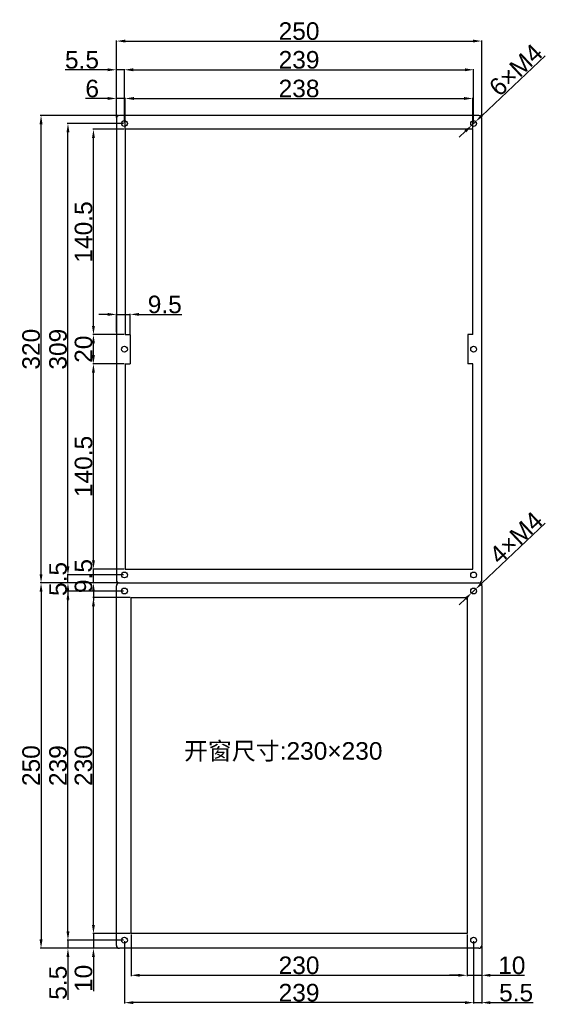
# Model space of a CAD drawing. Header units: millimetres. Extents: x 7320 to 8980, y -2461 to -1618.
# Tile 71 of 92: x 7811 to 8174, y -2380 to -1707. Entities that reach past the tile are written whole.
import ezdxf

# ---------------------------------------------------------------- set-up
doc = ezdxf.new("R2010")
doc.units = ezdxf.units.MM
doc.header["$LTSCALE"] = 3
doc.header["$PDSIZE"] = -1
doc.styles.get("Standard").update_dxf_attribs({"font": 'arial.ttf', "height": 12})
doc.dimstyles.new('ISO-25', dxfattribs={"dimtxt": 12, "dimasz": 6, "dimexe": 0.5, "dimexo": 0.625, "dimtad": 1, "dimdec": 1, "dimdsep": 46, "dimtxsty": 'Standard', "dimcen": 0, "dimclrd": 256, "dimclre": 256, "dimadec": 0, "dimazin": 0, "dimtfac": 1, "dimtdec": 1, "dimtmove": 0, "dimatfit": 3, "dimfxl": 1, "dimlwd": 30, "dimlwe": 30, "dimarcsym": 0})

# ---------------------------------------------------------------- blocks, each defined once
blk = doc.blocks.new('*D349')
at = {"lineweight": 30}
for p, q in [((7844.41, -2330.62), (7844.41, -2324.62)), ((7882.46, -2336.62), (7843.91, -2336.62)), ((7844.41, -2336.62), (7844.41, -2342.12)), ((7878.96, -2342.12), (7843.91, -2342.12)), ((7844.41, -2348.12), (7844.41, -2377.31))]:
    blk.add_line(p, q, dxfattribs=at)
for points in [[(7843.41, -2330.62), (7845.41, -2330.62), (7844.41, -2336.62)], [(7843.41, -2348.12), (7845.41, -2348.12), (7844.41, -2342.12)]]:
    blk.add_solid(points)
at = {"layer": 'Defpoints', "color": 0}
for p in [(7883.09, -2336.62), (7844.41, -2342.12), (7879.59, -2342.12)]:
    blk.add_point(p, dxfattribs=at)
at = {"color": 0, "insert": (7837.69, -2365.71), "char_height": 12, "attachment_point": 5, "rotation": 90}
blk.add_mtext('5.5', dxfattribs=at)
blk = doc.blocks.new('*D350')
at = {"lineweight": 30}
for p, q in [((7861.85, -2326.12), (7861.85, -2320.12)), ((7886.96, -2332.12), (7861.35, -2332.12)), ((7861.85, -2332.12), (7861.85, -2342.12)), ((7878.96, -2342.12), (7861.35, -2342.12)), ((7861.85, -2348.12), (7861.85, -2371.39))]:
    blk.add_line(p, q, dxfattribs=at)
for points in [[(7860.85, -2326.12), (7862.85, -2326.12), (7861.85, -2332.12)], [(7860.85, -2348.12), (7862.85, -2348.12), (7861.85, -2342.12)]]:
    blk.add_solid(points)
at = {"layer": 'Defpoints', "color": 0}
for p in [(7887.59, -2332.12), (7861.85, -2342.12), (7879.59, -2342.12)]:
    blk.add_point(p, dxfattribs=at)
at = {"color": 0, "insert": (7855.1, -2362.75), "char_height": 12, "attachment_point": 5, "rotation": 90}
blk.add_mtext('10', dxfattribs=at)
blk = doc.blocks.new('*D351')
at = {"lineweight": 30}
for p, q in [((7886.96, -2102.12), (7861.35, -2102.12)), ((7861.85, -2326.12), (7861.85, -2108.12)), ((7886.96, -2332.12), (7861.35, -2332.12))]:
    blk.add_line(p, q, dxfattribs=at)
for points in [[(7860.85, -2108.12), (7862.85, -2108.12), (7861.85, -2102.12)], [(7860.85, -2326.12), (7862.85, -2326.12), (7861.85, -2332.12)]]:
    blk.add_solid(points)
at = {"layer": 'Defpoints', "color": 0}
for p in [(7861.85, -2102.12), (7887.59, -2102.12), (7887.59, -2332.12)]:
    blk.add_point(p, dxfattribs=at)
at = {"color": 0, "insert": (7855.09, -2217.12), "char_height": 12, "attachment_point": 5, "rotation": 90}
blk.add_mtext('230', dxfattribs=at)
blk = doc.blocks.new('*D352')
at = {"lineweight": 30}
for p, q in [((7882.46, -2097.62), (7843.91, -2097.62)), ((7844.41, -2330.62), (7844.41, -2103.62)), ((7882.46, -2336.62), (7843.91, -2336.62))]:
    blk.add_line(p, q, dxfattribs=at)
for points in [[(7843.41, -2103.62), (7845.41, -2103.62), (7844.41, -2097.62)], [(7843.41, -2330.62), (7845.41, -2330.62), (7844.41, -2336.62)]]:
    blk.add_solid(points)
at = {"layer": 'Defpoints', "color": 0}
for p in [(7844.41, -2097.62), (7883.09, -2097.62), (7883.09, -2336.62)]:
    blk.add_point(p, dxfattribs=at)
at = {"color": 0, "insert": (7837.66, -2217.12), "char_height": 12, "attachment_point": 5, "rotation": 90}
blk.add_mtext('239', dxfattribs=at)
blk = doc.blocks.new('*D353')
at = {"lineweight": 30}
for p, q in [((7878.96, -2092.12), (7825.5, -2092.12)), ((7826, -2098.12), (7826, -2336.12)), ((7878.96, -2342.12), (7825.5, -2342.12))]:
    blk.add_line(p, q, dxfattribs=at)
for points in [[(7825, -2098.12), (7827, -2098.12), (7826, -2092.12)], [(7825, -2336.12), (7827, -2336.12), (7826, -2342.12)]]:
    blk.add_solid(points)
at = {"layer": 'Defpoints', "color": 0}
for p in [(7879.59, -2092.12), (7826, -2342.12), (7879.59, -2342.12)]:
    blk.add_point(p, dxfattribs=at)
at = {"color": 0, "insert": (7819.25, -2217.12), "char_height": 12, "attachment_point": 5, "rotation": 90}
blk.add_mtext('250', dxfattribs=at)
blk = doc.blocks.new('*D354')
at = {"lineweight": 30}
for p, q in [((7844.41, -2080.62), (7844.41, -2074.62)), ((7882.46, -2086.62), (7843.91, -2086.62)), ((7844.41, -2092.12), (7844.41, -2086.62)), ((7878.96, -2092.12), (7843.91, -2092.12)), ((7844.41, -2098.12), (7844.41, -2104.12))]:
    blk.add_line(p, q, dxfattribs=at)
for points in [[(7843.41, -2080.62), (7845.41, -2080.62), (7844.41, -2086.62)], [(7843.41, -2098.12), (7845.41, -2098.12), (7844.41, -2092.12)]]:
    blk.add_solid(points)
at = {"layer": 'Defpoints', "color": 0}
for p in [(7844.41, -2086.62), (7883.09, -2086.62), (7879.59, -2092.12)]:
    blk.add_point(p, dxfattribs=at)
at = {"color": 0, "insert": (7837.69, -2089.37), "char_height": 12, "attachment_point": 5, "rotation": 90}
blk.add_mtext('5.5', dxfattribs=at)
blk = doc.blocks.new('*D355')
at = {"lineweight": 30}
for p, q in [((7861.85, -2076.62), (7861.85, -2070.62)), ((7882.96, -2082.62), (7861.35, -2082.62)), ((7861.85, -2092.12), (7861.85, -2082.62)), ((7878.96, -2092.12), (7861.35, -2092.12)), ((7861.85, -2098.12), (7861.85, -2104.12))]:
    blk.add_line(p, q, dxfattribs=at)
for points in [[(7860.85, -2076.62), (7862.85, -2076.62), (7861.85, -2082.62)], [(7860.85, -2098.12), (7862.85, -2098.12), (7861.85, -2092.12)]]:
    blk.add_solid(points)
at = {"layer": 'Defpoints', "color": 0}
for p in [(7861.85, -2082.62), (7883.59, -2082.62), (7879.59, -2092.12)]:
    blk.add_point(p, dxfattribs=at)
at = {"color": 0, "insert": (7855.1, -2087.37), "char_height": 12, "attachment_point": 5, "rotation": 90}
blk.add_mtext('9.5', dxfattribs=at)
blk = doc.blocks.new('*D356')
at = {"lineweight": 30}
for p, q in [((7882.96, -1942.12), (7861.35, -1942.12)), ((7861.85, -2076.62), (7861.85, -1948.12)), ((7882.96, -2082.62), (7861.35, -2082.62))]:
    blk.add_line(p, q, dxfattribs=at)
for points in [[(7860.85, -1948.12), (7862.85, -1948.12), (7861.85, -1942.12)], [(7860.85, -2076.62), (7862.85, -2076.62), (7861.85, -2082.62)]]:
    blk.add_solid(points)
at = {"layer": 'Defpoints', "color": 0}
for p in [(7861.85, -1942.12), (7883.59, -1942.12), (7883.59, -2082.62)]:
    blk.add_point(p, dxfattribs=at)
at = {"color": 0, "insert": (7855.1, -2012.37), "char_height": 12, "attachment_point": 5, "rotation": 90}
blk.add_mtext('140.5', dxfattribs=at)
blk = doc.blocks.new('*D357')
at = {"lineweight": 30}
for p, q in [((7882.96, -1922.12), (7861.35, -1922.12)), ((7861.85, -1936.12), (7861.85, -1928.12)), ((7882.96, -1942.12), (7861.35, -1942.12))]:
    blk.add_line(p, q, dxfattribs=at)
for points in [[(7860.85, -1928.12), (7862.85, -1928.12), (7861.85, -1922.12)], [(7860.85, -1936.12), (7862.85, -1936.12), (7861.85, -1942.12)]]:
    blk.add_solid(points)
at = {"layer": 'Defpoints', "color": 0}
for p in [(7861.85, -1922.12), (7883.59, -1922.12), (7883.59, -1942.12)]:
    blk.add_point(p, dxfattribs=at)
at = {"color": 0, "insert": (7855.1, -1932.12), "char_height": 12, "attachment_point": 5, "rotation": 90}
blk.add_mtext('20', dxfattribs=at)
blk = doc.blocks.new('*D358')
at = {"lineweight": 30}
for p, q in [((7882.96, -1781.62), (7861.35, -1781.62)), ((7861.85, -1916.12), (7861.85, -1787.62)), ((7882.96, -1922.12), (7861.35, -1922.12))]:
    blk.add_line(p, q, dxfattribs=at)
for points in [[(7860.85, -1787.62), (7862.85, -1787.62), (7861.85, -1781.62)], [(7860.85, -1916.12), (7862.85, -1916.12), (7861.85, -1922.12)]]:
    blk.add_solid(points)
at = {"layer": 'Defpoints', "color": 0}
for p in [(7861.85, -1781.62), (7883.59, -1781.62), (7883.59, -1922.12)]:
    blk.add_point(p, dxfattribs=at)
at = {"color": 0, "insert": (7855.1, -1851.87), "char_height": 12, "attachment_point": 5, "rotation": 90}
blk.add_mtext('140.5', dxfattribs=at)
blk = doc.blocks.new('*D359')
at = {"lineweight": 30}
for p, q in [((7882.46, -1777.62), (7843.91, -1777.62)), ((7844.41, -2080.62), (7844.41, -1783.62)), ((7882.46, -2086.62), (7843.91, -2086.62))]:
    blk.add_line(p, q, dxfattribs=at)
for points in [[(7843.41, -1783.62), (7845.41, -1783.62), (7844.41, -1777.62)], [(7843.41, -2080.62), (7845.41, -2080.62), (7844.41, -2086.62)]]:
    blk.add_solid(points)
at = {"layer": 'Defpoints', "color": 0}
for p in [(7844.41, -1777.62), (7883.09, -1777.62), (7883.09, -2086.62)]:
    blk.add_point(p, dxfattribs=at)
at = {"color": 0, "insert": (7837.66, -1932.12), "char_height": 12, "attachment_point": 5, "rotation": 90}
blk.add_mtext('309', dxfattribs=at)
blk = doc.blocks.new('*D360')
at = {"lineweight": 30}
for p, q in [((7878.96, -1772.12), (7825.5, -1772.12)), ((7826, -2086.12), (7826, -1778.12)), ((7878.96, -2092.12), (7825.5, -2092.12))]:
    blk.add_line(p, q, dxfattribs=at)
for points in [[(7825, -1778.12), (7827, -1778.12), (7826, -1772.12)], [(7825, -2086.12), (7827, -2086.12), (7826, -2092.12)]]:
    blk.add_solid(points)
at = {"layer": 'Defpoints', "color": 0}
for p in [(7826, -1772.12), (7879.59, -1772.12), (7879.59, -2092.12)]:
    blk.add_point(p, dxfattribs=at)
at = {"color": 0, "insert": (7819.24, -1932.12), "char_height": 12, "attachment_point": 5, "rotation": 90}
blk.add_mtext('320', dxfattribs=at)
blk = doc.blocks.new('*D361')
at = {"lineweight": 30}
for p, q in [((7871.59, -1740.87), (7842.4, -1740.87)), ((7877.59, -1773.49), (7877.59, -1740.37)), ((7883.09, -1740.87), (7877.59, -1740.87)), ((7883.09, -1776.99), (7883.09, -1740.37)), ((7889.09, -1740.87), (7895.09, -1740.87))]:
    blk.add_line(p, q, dxfattribs=at)
for points in [[(7871.59, -1739.87), (7871.59, -1741.87), (7877.59, -1740.87)], [(7889.09, -1739.87), (7889.09, -1741.87), (7883.09, -1740.87)]]:
    blk.add_solid(points)
at = {"layer": 'Defpoints', "color": 0}
for p in [(7877.59, -1740.87), (7877.59, -1774.12), (7883.09, -1777.62)]:
    blk.add_point(p, dxfattribs=at)
at = {"color": 0, "insert": (7854, -1734.14), "char_height": 12, "attachment_point": 5}
blk.add_mtext('5.5', dxfattribs=at)
blk = doc.blocks.new('*D362')
at = {"lineweight": 30}
for p, q in [((7883.09, -1776.99), (7883.09, -1740.37)), ((7889.09, -1740.87), (8116.09, -1740.87)), ((8122.09, -1776.99), (8122.09, -1740.37))]:
    blk.add_line(p, q, dxfattribs=at)
for points in [[(7889.09, -1739.87), (7889.09, -1741.87), (7883.09, -1740.87)], [(8116.09, -1739.87), (8116.09, -1741.87), (8122.09, -1740.87)]]:
    blk.add_solid(points)
at = {"layer": 'Defpoints', "color": 0}
for p in [(8122.09, -1740.87), (7883.09, -1777.62), (8122.09, -1777.62)]:
    blk.add_point(p, dxfattribs=at)
at = {"color": 0, "insert": (8002.59, -1734.11), "char_height": 12, "attachment_point": 5}
blk.add_mtext('239', dxfattribs=at)
blk = doc.blocks.new('*D363')
at = {"lineweight": 30}
for p, q in [((7877.59, -1773.49), (7877.59, -1720.72)), ((7883.59, -1721.22), (8121.59, -1721.22)), ((8127.59, -1773.49), (8127.59, -1720.72))]:
    blk.add_line(p, q, dxfattribs=at)
for points in [[(7883.59, -1720.22), (7883.59, -1722.22), (7877.59, -1721.22)], [(8121.59, -1720.22), (8121.59, -1722.22), (8127.59, -1721.22)]]:
    blk.add_solid(points)
at = {"layer": 'Defpoints', "color": 0}
for p in [(8127.59, -1721.22), (7877.59, -1774.12), (8127.59, -1774.12)]:
    blk.add_point(p, dxfattribs=at)
at = {"color": 0, "insert": (8002.59, -1714.46), "char_height": 12, "attachment_point": 5}
blk.add_mtext('250', dxfattribs=at)
blk = doc.blocks.new('*D364')
at = {"lineweight": 30}
for p, q in [((7871.59, -1760.51), (7856.42, -1760.51)), ((7877.59, -1773.49), (7877.59, -1760.01)), ((7883.59, -1760.51), (7877.59, -1760.51)), ((7883.59, -1780.99), (7883.59, -1760.01)), ((7889.59, -1760.51), (7895.59, -1760.51))]:
    blk.add_line(p, q, dxfattribs=at)
for points in [[(7871.59, -1759.51), (7871.59, -1761.51), (7877.59, -1760.51)], [(7889.59, -1759.51), (7889.59, -1761.51), (7883.59, -1760.51)]]:
    blk.add_solid(points)
at = {"layer": 'Defpoints', "color": 0}
for p in [(7877.59, -1760.51), (7877.59, -1774.12), (7883.59, -1781.62)]:
    blk.add_point(p, dxfattribs=at)
at = {"color": 0, "insert": (7861, -1753.76), "char_height": 12, "attachment_point": 5}
blk.add_mtext('6', dxfattribs=at)
blk = doc.blocks.new('*D365')
at = {"lineweight": 30}
for p, q in [((7883.59, -1780.99), (7883.59, -1760.01)), ((7889.59, -1760.51), (8115.59, -1760.51)), ((8121.59, -1780.99), (8121.59, -1760.01))]:
    blk.add_line(p, q, dxfattribs=at)
for points in [[(7889.59, -1759.51), (7889.59, -1761.51), (7883.59, -1760.51)], [(8115.59, -1759.51), (8115.59, -1761.51), (8121.59, -1760.51)]]:
    blk.add_solid(points)
at = {"layer": 'Defpoints', "color": 0}
for p in [(8121.59, -1760.51), (7883.59, -1781.62), (8121.59, -1781.62)]:
    blk.add_point(p, dxfattribs=at)
at = {"color": 0, "insert": (8002.59, -1753.75), "char_height": 12, "attachment_point": 5}
blk.add_mtext('238', dxfattribs=at)
blk = doc.blocks.new('*D366')
at = {"lineweight": 30}
for p, q in [((8170.99, -1731.39), (8127.72, -1772.29)), ((8120.82, -1778.82), (8123.36, -1776.42)), ((8116.46, -1782.94), (8112.1, -1787.06))]:
    blk.add_line(p, q, dxfattribs=at)
for points in [[(8127.03, -1771.57), (8128.41, -1773.02), (8123.36, -1776.42)], [(8115.77, -1782.22), (8117.14, -1783.67), (8120.82, -1778.82)]]:
    blk.add_solid(points)
at = {"layer": 'Defpoints', "color": 0}
for p in [(8120.82, -1778.82), (8123.36, -1776.42)]:
    blk.add_point(p, dxfattribs=at)
at = {"color": 0, "insert": (8151.01, -1740.99), "char_height": 12, "attachment_point": 5, "rotation": 43.39146}
blk.add_mtext('6×M4', dxfattribs=at)
blk = doc.blocks.new('*D367')
at = {"lineweight": 30}
for p, q in [((8171.14, -2051.25), (8127.72, -2092.29)), ((8120.82, -2098.82), (8123.36, -2096.42)), ((8116.46, -2102.94), (8112.1, -2107.06))]:
    blk.add_line(p, q, dxfattribs=at)
for points in [[(8127.03, -2091.57), (8128.41, -2093.02), (8123.36, -2096.42)], [(8115.77, -2102.22), (8117.14, -2103.67), (8120.82, -2098.82)]]:
    blk.add_solid(points)
at = {"layer": 'Defpoints', "color": 0}
for p in [(8120.82, -2098.82), (8123.36, -2096.42)]:
    blk.add_point(p, dxfattribs=at)
at = {"color": 0, "insert": (8151.1, -2061.08), "char_height": 12, "attachment_point": 5, "rotation": 43.39146}
blk.add_mtext('4×M4', dxfattribs=at)
blk = doc.blocks.new('*D368')
at = {"lineweight": 30}
for p, q in [((7887.59, -2332.74), (7887.59, -2361.11)), ((8117.59, -2332.74), (8117.59, -2361.11)), ((7893.59, -2360.61), (8111.59, -2360.61))]:
    blk.add_line(p, q, dxfattribs=at)
for points in [[(7893.59, -2359.61), (7893.59, -2361.61), (7887.59, -2360.61)], [(8111.59, -2359.61), (8111.59, -2361.61), (8117.59, -2360.61)]]:
    blk.add_solid(points)
at = {"layer": 'Defpoints', "color": 0}
for p in [(7887.59, -2332.12), (8117.59, -2332.12), (8117.59, -2360.61)]:
    blk.add_point(p, dxfattribs=at)
at = {"color": 0, "insert": (8002.59, -2353.85), "char_height": 12, "attachment_point": 5}
blk.add_mtext('230', dxfattribs=at)
blk = doc.blocks.new('*D369')
at = {"lineweight": 30}
for p, q in [((8117.59, -2332.74), (8117.59, -2361.11)), ((8127.59, -2340.74), (8127.59, -2361.11)), ((8111.59, -2360.61), (8105.59, -2360.61)), ((8117.59, -2360.61), (8127.59, -2360.61)), ((8133.59, -2360.61), (8156.86, -2360.61))]:
    blk.add_line(p, q, dxfattribs=at)
for points in [[(8111.59, -2359.61), (8111.59, -2361.61), (8117.59, -2360.61)], [(8133.59, -2359.61), (8133.59, -2361.61), (8127.59, -2360.61)]]:
    blk.add_solid(points)
at = {"layer": 'Defpoints', "color": 0}
for p in [(8117.59, -2332.12), (8127.59, -2340.12), (8127.59, -2360.61)]:
    blk.add_point(p, dxfattribs=at)
at = {"color": 0, "insert": (8148.22, -2353.86), "char_height": 12, "attachment_point": 5}
blk.add_mtext('10', dxfattribs=at)
blk = doc.blocks.new('*D370')
at = {"lineweight": 30}
for p, q in [((8122.09, -2337.24), (8122.09, -2379.83)), ((8127.59, -2340.74), (8127.59, -2379.83)), ((8116.09, -2379.33), (8110.09, -2379.33)), ((8122.09, -2379.33), (8127.59, -2379.33)), ((8133.59, -2379.33), (8162.78, -2379.33))]:
    blk.add_line(p, q, dxfattribs=at)
for points in [[(8116.09, -2378.33), (8116.09, -2380.33), (8122.09, -2379.33)], [(8133.59, -2378.33), (8133.59, -2380.33), (8127.59, -2379.33)]]:
    blk.add_solid(points)
at = {"layer": 'Defpoints', "color": 0}
for p in [(8122.09, -2336.62), (8127.59, -2340.12), (8127.59, -2379.33)]:
    blk.add_point(p, dxfattribs=at)
at = {"color": 0, "insert": (8151.18, -2372.6), "char_height": 12, "attachment_point": 5}
blk.add_mtext('5.5', dxfattribs=at)
blk = doc.blocks.new('*D371')
at = {"lineweight": 30}
for p, q in [((7883.09, -2337.24), (7883.09, -2379.83)), ((8122.09, -2337.24), (8122.09, -2379.83)), ((8116.09, -2379.33), (7889.09, -2379.33))]:
    blk.add_line(p, q, dxfattribs=at)
for points in [[(7889.09, -2378.33), (7889.09, -2380.33), (7883.09, -2379.33)], [(8116.09, -2378.33), (8116.09, -2380.33), (8122.09, -2379.33)]]:
    blk.add_solid(points)
at = {"layer": 'Defpoints', "color": 0}
for p in [(7883.09, -2336.62), (8122.09, -2336.62), (7883.09, -2379.33)]:
    blk.add_point(p, dxfattribs=at)
at = {"color": 0, "insert": (8002.59, -2372.58), "char_height": 12, "attachment_point": 5}
blk.add_mtext('239', dxfattribs=at)
blk = doc.blocks.new('*D372')
at = {"lineweight": 30}
for p, q in [((7871.59, -1908.3), (7865.59, -1908.3)), ((7877.59, -1920.39), (7877.59, -1907.8)), ((7877.59, -1908.3), (7887.09, -1908.3)), ((7887.09, -1921.49), (7887.09, -1907.8)), ((7893.09, -1908.3), (7922.28, -1908.3))]:
    blk.add_line(p, q, dxfattribs=at)
for points in [[(7871.59, -1907.3), (7871.59, -1909.3), (7877.59, -1908.3)], [(7893.09, -1907.3), (7893.09, -1909.3), (7887.09, -1908.3)]]:
    blk.add_solid(points)
at = {"layer": 'Defpoints', "color": 0}
for p in [(7887.09, -1908.3), (7877.59, -1921.02), (7887.09, -1922.12)]:
    blk.add_point(p, dxfattribs=at)
at = {"color": 0, "insert": (7910.68, -1901.55), "char_height": 12, "attachment_point": 5}
blk.add_mtext('9.5', dxfattribs=at)

msp = doc.modelspace()

# ---------------------------------------------------------------- linework, layer by layer
at = {"linetype": 'Continuous', "lineweight": 30}
for p, q in [((8125.59, -1772.12), (7879.59, -1772.12)), ((7877.59, -1774.12), (7877.59, -2090.12)), ((8127.59, -2090.12), (8127.59, -1774.12)), ((7877.59, -2340.12), (7877.59, -2094.12)), ((7879.59, -2092.12), (8125.59, -2092.12)), ((8127.59, -2094.12), (8127.59, -2340.12)), ((8125.59, -2342.12), (7879.59, -2342.12))]:
    msp.add_line(p, q, dxfattribs=at)
at = {"color": 3, "linetype": 'Continuous', "lineweight": 30}
for p, q in [((8121.59, -1781.62), (7883.59, -1781.62)), ((7883.59, -1781.62), (7883.59, -1922.12)), ((8121.59, -1922.12), (8121.59, -1781.62)), ((7883.59, -1922.12), (7887.09, -1922.12)), ((7887.09, -1922.12), (7887.09, -1942.12)), ((8121.59, -1922.12), (8118.09, -1922.12)), ((8118.09, -1922.12), (8118.09, -1942.12)), ((7883.59, -1942.12), (7883.59, -2082.62)), ((7883.59, -1942.12), (7887.09, -1942.12)), ((8121.59, -1942.12), (8118.09, -1942.12)), ((8121.59, -2082.62), (8121.59, -1942.12)), ((7883.59, -2082.62), (8121.59, -2082.62)), ((7887.59, -2102.12), (8117.59, -2102.12)), ((7887.59, -2332.12), (7887.59, -2102.12)), ((8117.59, -2102.12), (8117.59, -2332.12)), ((8117.59, -2332.12), (7887.59, -2332.12))]:
    msp.add_line(p, q, dxfattribs=at)
for centre in [(7883.09, -1777.62), (8122.09, -1777.62), (7883.09, -1932.12), (8122.09, -1932.12), (7883.09, -2086.62), (8122.09, -2086.62), (7883.09, -2097.62), (8122.09, -2097.62), (7883.09, -2336.62), (8122.09, -2336.62)]:
    msp.add_circle(centre, 2, dxfattribs=at)
at = {"linetype": 'Continuous', "lineweight": 30}
for centre, start, end in [((7879.59, -1774.12), 90, 180), ((8125.59, -1774.12), 0, 90), ((7879.59, -2090.12), 180, 270), ((7879.59, -2094.12), 90, 180), ((8125.59, -2090.12), 270, 0), ((8125.59, -2094.12), 0, 90), ((7879.59, -2340.12), 180, 270), ((8125.59, -2340.12), 270, 0)]:
    msp.add_arc(centre, 2, start, end, dxfattribs=at)

# ---------------------------------------------------------------- texts
at = {"insert": (7923.85, -2201.06), "char_height": 12, "attachment_point": 1}
msp.add_mtext_dynamic_manual_height_columns('{\\fSimSun|b0|i0|c134|p2;开窗尺寸}:230×230', width=184.7681, gutter_width=35, heights=[0], dxfattribs=at)

# ---------------------------------------------------------------- dimensions: what is measured, and where the dimension line sits
for base, p1, p2, picture, middle in [((8127.59, -1721.22), (7877.59, -1774.12), (8127.59, -1774.12), '*D363', (8002.59, -1714.46)), ((7877.59, -1740.87), (7883.09, -1777.62), (7877.59, -1774.12), '*D361', (7854, -1734.14)), ((8122.09, -1740.87), (7883.09, -1777.62), (8122.09, -1777.62), '*D362', (8002.59, -1734.11)), ((7877.59, -1760.51), (7883.59, -1781.62), (7877.59, -1774.12), '*D364', (7861, -1753.76)), ((8121.59, -1760.51), (7883.59, -1781.62), (8121.59, -1781.62), '*D365', (8002.59, -1753.75)), ((7887.09, -1908.3), (7877.59, -1921.02), (7887.09, -1922.12), '*D372', (7910.68, -1901.55)), ((7883.09, -2379.33), (8122.09, -2336.62), (7883.09, -2336.62), '*D371', (8002.59, -2372.58)), ((8117.59, -2360.61), (7887.59, -2332.12), (8117.59, -2332.12), '*D368', (8002.59, -2353.85)), ((8127.59, -2360.61), (8117.59, -2332.12), (8127.59, -2340.12), '*D369', (8148.22, -2353.86)), ((8127.59, -2379.33), (8122.09, -2336.62), (8127.59, -2340.12), '*D370', (8151.18, -2372.6))]:
    dim = msp.add_linear_dim(base=base, p1=p1, p2=p2, dimstyle='ISO-25')
    dim.commit()
    dim.dimension.update_dxf_attribs({"geometry": picture, "text_midpoint": middle})
for p1, p2, text, picture, middle in [((8120.82, -1778.82), (8123.36, -1776.42), '6×M4', '*D366', (8155.65, -1745.89)), ((8120.82, -2098.82), (8123.36, -2096.42), '4×M4', '*D367', (8155.65, -2065.89))]:
    dim = msp.add_diameter_dim_2p(p1=p1, p2=p2, text=text, dimstyle='ISO-25')
    dim.commit()
    dim.dimension.update_dxf_attribs({"geometry": picture, "text_midpoint": middle, "dimtype": 163})
for base, p1, p2, picture, middle in [((7826, -1772.12), (7879.59, -2092.12), (7879.59, -1772.12), '*D360', (7819.24, -1932.12)), ((7844.41, -1777.62), (7883.09, -2086.62), (7883.09, -1777.62), '*D359', (7837.66, -1932.12)), ((7861.85, -1781.62), (7883.59, -1922.12), (7883.59, -1781.62), '*D358', (7855.1, -1851.87)), ((7861.85, -1922.12), (7883.59, -1942.12), (7883.59, -1922.12), '*D357', (7855.1, -1932.12)), ((7861.85, -1942.12), (7883.59, -2082.62), (7883.59, -1942.12), '*D356', (7855.1, -2012.37)), ((7826, -2342.12), (7879.59, -2092.12), (7879.59, -2342.12), '*D353', (7819.25, -2217.12)), ((7844.41, -2097.62), (7883.09, -2336.62), (7883.09, -2097.62), '*D352', (7837.66, -2217.12)), ((7861.85, -2102.12), (7887.59, -2332.12), (7887.59, -2102.12), '*D351', (7855.09, -2217.12)), ((7844.41, -2342.12), (7883.09, -2336.62), (7879.59, -2342.12), '*D349', (7837.69, -2365.71)), ((7861.85, -2342.12), (7887.59, -2332.12), (7879.59, -2342.12), '*D350', (7855.1, -2362.75))]:
    dim = msp.add_linear_dim(base=base, p1=p1, p2=p2, angle=90, dimstyle='ISO-25')
    dim.commit()
    dim.dimension.update_dxf_attribs({"geometry": picture, "text_midpoint": middle})
for base, p2, picture, middle in [((7844.41, -2086.62), (7883.09, -2086.62), '*D354', (7844.41, -2089.37)), ((7861.85, -2082.62), (7883.59, -2082.62), '*D355', (7861.85, -2087.37))]:
    dim = msp.add_linear_dim(base=base, p1=(7879.59, -2092.12), p2=p2, angle=90, dimstyle='ISO-25')
    dim.commit()
    dim.dimension.update_dxf_attribs({"geometry": picture, "text_midpoint": middle, "dimtype": 160})

doc.saveas('drawing.dxf')
